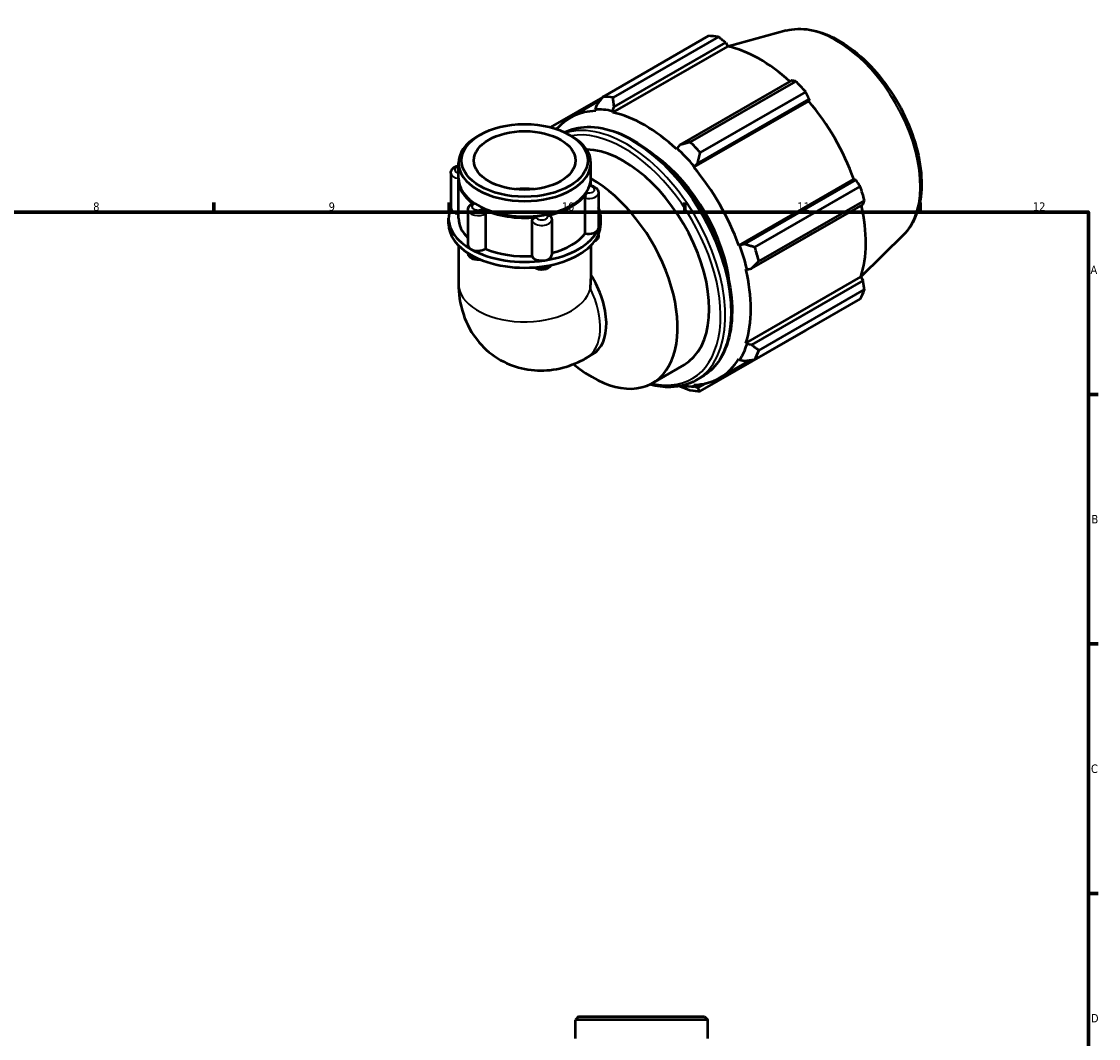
# Model space of a CAD drawing. Header units: millimetres. Extents: x 0 to 931, y 0 to 899.
# Tile 5 of 5: x 503 to 824, y 328 to 631. Entities that reach past the tile are written whole.
import ezdxf

# ---------------------------------------------------------------- set-up
doc = ezdxf.new("R2010")
doc.units = ezdxf.units.MM
for name, color, linetype, lineweight in [('Border (ISO)', 7, 'Continuous', 70), ('Visible (ISO)', 7, 'Continuous', 50), ('Visible Narrow (ISO)', 7, 'Continuous', 35)]:
    doc.layers.add(name, color=color, linetype=linetype, lineweight=lineweight)
doc.styles.add('Note Text (ISO)', font='tahoma.ttf')

# ---------------------------------------------------------------- blocks, each defined once
blk = doc.blocks.new('Borders Default Border')
at = {"layer": 'Border (ISO)'}
for p, q in [((560.67, 574), (560.67, 576.9)), ((630.75, 574), (630.75, 576.9)), ((700.83, 574), (700.83, 576.9)), ((770.92, 574), (770.92, 576.9)), ((821, 519.75), (823.9, 519.75)), ((821, 445.5), (823.9, 445.5)), ((821, 371.25), (823.9, 371.25))]:
    blk.add_line(p, q, dxfattribs=at)
at = {"layer": 'Border (ISO)', "flags": 128}
blk.add_lwpolyline([(20, 20), (20, 574), (821, 574), (821, 20), (20, 20)], dxfattribs=at)
at = {"layer": 'Border (ISO)', "color": 232, "true_color": 0xca0064, "char_height": 2.5, "attachment_point": 7, "style": 'Note Text (ISO)'}
for s, insert in [('8', (524.81, 574.34)), ('9', (594.88, 574.35)), ('10', (664.29, 574.35)), ('11', (734.37, 574.4)), ('12', (804.46, 574.4)), ('A', (821.59, 555.62)), ('B', (821.89, 481.37)), ('C', (821.73, 407.08)), ('D', (821.73, 332.88))]:
    blk.add_mtext(s, dxfattribs=dict(at, insert=insert))

msp = doc.modelspace()

# ---------------------------------------------------------------- linework, layer by layer
at = {"layer": 'Visible (ISO)'}
for p, q in [((676.54, 608.361), (707.938, 626.441)), ((710.901, 626.154), (679.503, 608.073)), ((731.065, 628.013), (713.739, 623.314)), ((679.468, 603.63), (713.673, 623.328)), ((679.84, 605.32), (713.036, 624.437)), ((713.036, 624.437), (713.673, 623.328)), ((732.632, 613.152), (699.436, 594.036)), ((702.489, 594.837), (733.886, 612.917)), ((736.849, 609.792), (705.452, 591.712)), ((676.439, 608.23), (660.861, 599.259)), ((666.683, 602.043), (675.648, 607.205)), ((674.593, 605.829), (674.228, 604.562)), ((703.535, 587.337), (737.74, 607.034)), ((704.684, 588.501), (737.88, 607.617)), ((737.88, 607.617), (737.74, 607.034)), ((674.228, 604.562), (674.384, 604.123)), ((679.366, 604.064), (679.84, 605.32)), ((679.468, 603.63), (679.366, 604.064)), ((639.892, 596.997), (639.247, 596.622)), ((662.476, 598.79), (663.043, 599.116)), ((666.553, 596.997), (667.198, 596.622)), ((698.553, 593.014), (698.451, 592.698)), ((699.436, 594.036), (698.553, 593.014)), ((633.533, 584.065), (633.533, 588.636)), ((672.912, 584.065), (672.912, 588.636)), ((703.535, 587.337), (703.691, 587.595)), ((703.691, 587.595), (704.684, 588.501)), ((631.251, 585.625), (631.251, 575.145)), ((633.533, 572.21), (633.533, 583.656)), ((672.912, 581.904), (672.912, 583.656)), ((716.958, 564.087), (751.164, 583.784)), ((751.736, 583.617), (718.54, 564.501)), ((751.164, 583.784), (751.736, 583.617)), ((721.705, 563.56), (753.102, 581.641)), ((671.264, 567.671), (671.264, 578.15)), ((675.194, 579.756), (675.194, 569.276)), ((754.329, 577.508), (722.932, 559.428)), ((636.347, 574.673), (636.347, 564.193)), ((639.601, 575.872), (639.247, 576.078)), ((666.843, 575.872), (667.198, 576.078)), ((720.714, 557.182), (753.91, 576.299)), ((630.58, 570.493), (630.58, 572.21)), ((641.539, 573.564), (641.539, 563.084)), ((655.416, 560.943), (655.416, 571.423)), ((661.272, 571.738), (661.272, 561.258)), ((675.865, 570.493), (675.865, 572.21)), ((675.194, 567.343), (675.194, 567.094)), ((766.014, 567.323), (753.282, 554.724)), ((717.259, 564.094), (716.958, 564.087)), ((718.54, 564.501), (717.259, 564.094)), ((633.533, 564.055), (633.533, 552.684)), ((672.912, 564.055), (672.912, 554.161)), ((719.064, 556.997), (719.388, 556.928)), ((719.064, 535.048), (753.27, 554.746)), ((719.388, 556.928), (720.714, 557.182)), ((753.27, 554.746), (753.91, 553.642)), ((753.91, 553.642), (720.714, 534.526)), ((753.102, 548.214), (721.705, 530.133)), ((722.932, 532.853), (754.329, 550.933)), ((705.452, 520.701), (736.849, 538.782)), ((719.388, 534.744), (719.064, 535.048)), ((720.714, 534.526), (719.388, 534.744)), ((671.615, 530.65), (673.433, 531.697)), ((711.236, 524.674), (720.412, 529.958)), ((716.958, 530.383), (717.259, 530.029)), ((717.259, 530.029), (718.54, 529.71)), ((691.251, 523.135), (700.655, 528.551)), ((703.691, 522.155), (703.535, 522.593)), ((704.237, 523.966), (705.957, 524.957)), ((707.055, 523.035), (704.684, 521.669)), ((699.387, 522.205), (699.436, 522.178)), ((704.684, 521.669), (703.691, 522.155)), ((669.213, 334.599), (668.304, 333.69)), ((668.304, 328.099), (668.304, 333.69)), ((707.682, 333.69), (668.304, 333.69)), ((669.213, 334.599), (706.774, 334.599)), ((706.774, 334.599), (707.682, 333.69)), ((707.682, 328.099), (707.682, 333.69))]:
    msp.add_line(p, q, dxfattribs=at)
for centre, major_axis, ratio, start_param, end_param in [((722.393, 582.611), (-23.954, 41.596), 0.5780931, 5.8451561, 5.9396837), ((723.165, 583.056), (22.277, -38.684), 0.5780931, 2.0696433, 2.6635608), ((722.393, 582.611), (23.954, -41.596), 0.5780931, 1.9181653, 2.0126929), ((690.996, 564.531), (-23.954, 41.596), 0.5780931, 5.8451561, 5.9396837), ((723.165, 583.056), (22.277, -38.684), 0.5780931, 1.2672974, 1.8781627), ((688.96, 563.358), (-22.277, 38.684), 0.5780931, 5.9796864, 6.4828808), ((688.96, 563.358), (-22.516, 39.1), 0.5780931, 5.8051535, 5.9796864), ((688.96, 563.358), (-22.277, 38.684), 0.5780931, 5.1942882, 5.8051535), ((653.222, 588.636), (-19.689, 0), 0.5758617, 5.5016397, 10.2063236), ((688.96, 563.358), (22.516, -39.1), 0.5780931, 1.8781627, 2.0526956), ((690.996, 564.531), (-23.954, 41.596), 0.5780931, 5.059758, 5.1542856), ((682.69, 559.748), (-17.965, 31.197), 0.5780931, 3.1415927, 5.9481858), ((688.96, 563.358), (17.965, -31.197), 0.5780931, 0.9110723, 2.2305204), ((688.96, 563.358), (-22.277, 38.684), 0.5780931, 4.4088901, 5.0197553), ((653.222, 583.656), (-19.689, 0), 0.5758617, 6.265158, 6.9785531), ((653.222, 584.065), (-19.689, 0), 0.5758617, 0, 3.1415927), ((673.285, 554.332), (17.965, -31.197), 0.5780931, 5.2810307, 8.6560229), ((653.222, 583.656), (19.689, 0), 0.5758617, 6.1114163, 6.3012126), ((653.222, 572.21), (-15.145, 0), 0.5758617, 4.5346069, 4.890171), ((722.393, 582.611), (23.954, -41.596), 0.5780931, 1.1327672, 1.2272947), ((653.222, 583.656), (19.689, 0), 0.5758617, 5.0642188, 5.9313555), ((653.222, 572.21), (-22.643, 0), 0.5758617, 6.0391476, 7.0685835), ((634.204, 575.145), (-2.953, 0), 0.5758617, 0, 1.3416347), ((653.222, 583.656), (19.189, 0), 0.5758617, 3.9231383, 5.5016397), ((653.222, 583.656), (-19.689, 0), 0.5758617, 0.8754286, 1.7425653), ((653.222, 572.21), (22.643, 0), 0.5758617, 6.0213859, 6.527223), ((723.165, 583.056), (22.277, -38.684), 0.5780931, 0.4818993, 1.0759774), ((653.222, 570.493), (-22.643, 0), 0.5758617, 0, 0.7853982), ((653.222, 572.21), (-19.689, 0), 0.5758617, 0, 0.5411696), ((653.222, 570.493), (22.643, 0), 0.5758617, 6.0213859, 6.2831853), ((653.222, 572.21), (22.643, 0), 0.5758617, 4.9741884, 6.0213859), ((653.222, 572.21), (19.689, 0), 0.5758617, 5.1335486, 5.8712449), ((672.241, 569.276), (2.953, 0), 0.5758617, 4.3755191, 6.0213859), ((672.241, 569.276), (2.953, 0), 0.5758617, 6.0213859, 6.2831853), ((639.3, 564.193), (-2.953, 0), 0.5758617, 0, 0.7853982), ((653.222, 570.493), (22.643, 0), 0.5758617, 4.9741884, 6.0213859), ((688.96, 563.358), (22.516, -39.1), 0.5780931, 1.0927645, 1.2672974), ((639.3, 564.193), (-2.953, 0), 0.5758617, 0.7853982, 2.431265), ((653.222, 572.21), (22.643, 0), 0.5758617, 3.9269908, 4.9741884), ((653.222, 570.493), (22.643, 0), 0.5758617, 3.9269908, 4.9741884), ((653.222, 572.21), (19.689, 0), 0.5758617, 4.0771318, 4.8240474), ((658.318, 561.258), (-2.953, 0), 0.5758617, 0.1867289, 1.8325957), ((658.318, 561.258), (2.953, 0), 0.5758617, 4.9741884, 6.2831853), ((690.996, 564.531), (-23.954, 41.596), 0.5780931, 4.2743598, 4.3688874), ((663.608, 548.759), (9.826, -17.062), 0.5780931, 0, 1.6262413), ((688.96, 563.358), (-22.277, 38.684), 0.5780931, 3.6234919, 4.2343571), ((653.222, 542.779), (-13.936, -24.106), 0.5769785, 2.234637, 2.3571613), ((722.393, 582.611), (23.954, -41.596), 0.5780931, 0.347369, 0.4418966), ((688.96, 563.358), (22.516, -39.1), 0.5780931, 0.3073663, 0.4818993), ((690.996, 564.531), (23.954, -41.596), 0.5780931, 0.347369, 0.4418966), ((688.96, 563.358), (22.277, -38.684), 0.5780931, 5.9796864, 6.5905516), ((688.96, 563.358), (22.516, -39.1), 0.5780931, 5.8586777, 5.9796864), ((690.996, 564.531), (23.954, -41.596), 0.5780931, 5.8451561, 5.9396837)]:
    msp.add_ellipse(centre, major_axis=major_axis, ratio=ratio, start_param=start_param, end_param=end_param, dxfattribs=at)
for major_axis in [(18.78, 0), (15.146, 0)]:
    msp.add_ellipse((653.222, 589.379), major_axis=major_axis, ratio=0.5758617, dxfattribs=at)
for points, knots in [([(731.065, 628.013), (733.26, 628.608), (735.631, 628.684), (740.707, 627.86), (743.428, 626.867), (748.901, 623.876), (751.651, 621.835), (756.832, 616.957), (759.262, 614.121), (763.572, 607.951), (765.453, 604.62), (768.494, 597.777), (769.653, 594.266), (771.125, 587.381), (771.434, 584.009), (771.119, 577.727), (770.495, 574.814), (768.531, 570.384), (767.405, 568.7), (766.014, 567.323)], [5.6508865, 5.6508865, 5.6508865, 5.6508865, 5.9396218, 5.9396218, 6.2578392, 6.2578392, 6.5894607, 6.5894607, 6.9204191, 6.9204191, 7.2497497, 7.2497497, 7.579163, 7.579163, 7.9102965, 7.9102965, 8.2416217, 8.2416217, 8.4901479, 8.4901479, 8.4901479, 8.4901479]), ([(665.082, 597.765), (667.12, 598.775), (669.409, 599.313), (674.682, 599.434), (677.718, 598.843), (683.974, 596.429), (687.198, 594.573), (693.465, 589.792), (696.505, 586.865), (702.094, 580.247), (704.641, 576.559), (708.993, 568.792), (710.798, 564.714), (713.486, 556.567), (714.368, 552.5), (715.109, 544.775), (714.966, 541.118), (713.642, 534.594), (712.463, 531.723), (709.473, 527.545), (707.838, 526.04), (705.957, 524.957)], [5.5357636, 5.5357636, 5.5357636, 5.5357636, 5.8053238, 5.8053238, 6.1203645, 6.1203645, 6.4436081, 6.4436081, 6.7675509, 6.7675509, 7.090816, 7.090816, 7.4138176, 7.4138176, 7.7371549, 7.7371549, 8.0611622, 8.0611622, 8.3839379, 8.3839379, 8.6413135, 8.6413135, 8.6413135, 8.6413135]), ([(631.251, 585.625), (631.251, 585.833), (631.289, 586.041), (631.43, 586.435), (631.537, 586.618), (631.814, 586.971), (631.993, 587.128), (632.427, 587.425), (632.691, 587.547), (633.151, 587.696), (633.341, 587.742), (633.533, 587.773)], [3.9269908, 3.9269908, 3.9269908, 3.9269908, 4.130731, 4.130731, 4.3518433, 4.3518433, 4.6269323, 4.6269323, 4.9831898, 4.9831898, 5.2226857, 5.2226857, 5.2226857, 5.2226857]), ([(672.622, 581.718), (672.646, 581.799), (672.669, 581.858), (672.703, 581.919), (672.716, 581.931), (672.728, 581.929)], [0.372411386, 0.372411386, 0.372411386, 0.372411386, 0.41523227, 0.41523227, 0.446364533, 0.446364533, 0.446364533, 0.446364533]), ([(672.728, 581.929), (672.95, 581.903), (673.17, 581.86), (673.597, 581.734), (673.804, 581.652), (674.201, 581.44), (674.39, 581.31), (674.735, 580.985), (674.892, 580.787), (675.107, 580.348), (675.173, 580.116), (675.193, 579.836), (675.194, 579.796), (675.194, 579.756)], [5.6970392, 5.6970392, 5.6970392, 5.6970392, 5.971348, 5.971348, 6.2456569, 6.2456569, 6.5199657, 6.5199657, 6.7942746, 6.7942746, 7.0291661, 7.0291661, 7.0685835, 7.0685835, 7.0685835, 7.0685835]), ([(671.264, 578.15), (671.264, 578.271), (671.276, 578.406), (671.32, 578.694), (671.353, 578.845), (671.435, 579.14), (671.483, 579.281), (671.586, 579.534), (671.641, 579.643), (671.698, 579.736), (671.702, 579.743), (671.705, 579.749)], [0.18630901, 0.18630901, 0.18630901, 0.18630901, 0.23071731, 0.23071731, 0.27681839, 0.27681839, 0.32302976, 0.32302976, 0.36925277, 0.36925277, 0.37261743, 0.37261743, 0.37261743, 0.37261743]), ([(636.347, 574.673), (636.347, 574.847), (636.373, 575.021), (636.47, 575.346), (636.54, 575.497), (636.707, 575.768), (636.803, 575.888), (637.011, 576.102), (637.122, 576.195), (637.354, 576.36), (637.475, 576.432), (637.599, 576.495)], [3.92699082, 3.92699082, 3.92699082, 3.92699082, 4.09718182, 4.09718182, 4.26737282, 4.26737282, 4.43756381, 4.43756381, 4.60775481, 4.60775481, 4.77794581, 4.77794581, 4.77794581, 4.77794581]), ([(637.599, 576.495), (637.658, 576.524), (637.726, 576.534), (637.889, 576.511), (637.985, 576.471), (638.09, 576.402), (638.098, 576.397), (638.105, 576.392)], [0.28329373, 0.28329373, 0.28329373, 0.28329373, 0.323029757, 0.323029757, 0.369252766, 0.369252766, 0.372617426, 0.372617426, 0.372617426, 0.372617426]), ([(640.608, 574.95), (640.718, 574.898), (640.827, 574.825), (641.044, 574.64), (641.149, 574.526), (641.328, 574.275), (641.401, 574.141), (641.504, 573.868), (641.533, 573.732), (641.539, 573.591), (641.539, 573.577), (641.539, 573.564)], [0.37241139, 0.37241139, 0.37241139, 0.37241139, 0.41523227, 0.41523227, 0.46145737, 0.46145737, 0.50766553, 0.50766553, 0.55376383, 0.55376383, 0.5587216, 0.5587216, 0.5587216, 0.5587216]), ([(655.416, 571.423), (655.416, 571.543), (655.444, 571.665), (655.554, 571.902), (655.637, 572.014), (655.848, 572.212), (655.974, 572.295), (656.253, 572.42), (656.403, 572.462), (656.566, 572.482), (656.577, 572.483), (656.588, 572.485)], [0.18630901, 0.18630901, 0.18630901, 0.18630901, 0.23071731, 0.23071731, 0.27681839, 0.27681839, 0.32302976, 0.32302976, 0.36925277, 0.36925277, 0.37261743, 0.37261743, 0.37261743, 0.37261743]), ([(660.008, 573.012), (660.141, 573.041), (660.274, 573.048), (660.532, 573.021), (660.655, 572.983), (660.862, 572.862), (660.945, 572.781), (661.004, 572.683)], [0.37241139, 0.37241139, 0.37241139, 0.37241139, 0.41523227, 0.41523227, 0.46145737, 0.46145737, 0.50709262, 0.50709262, 0.50709262, 0.50709262]), ([(661.004, 572.683), (661.036, 572.629), (661.067, 572.573), (661.122, 572.457), (661.147, 572.397), (661.191, 572.272), (661.21, 572.208), (661.24, 572.077), (661.252, 572.01), (661.268, 571.875), (661.272, 571.807), (661.272, 571.738)], [0.45133817, 0.45133817, 0.45133817, 0.45133817, 0.51815017, 0.51815017, 0.58496217, 0.58496217, 0.65177417, 0.65177417, 0.71858616, 0.71858616, 0.78539816, 0.78539816, 0.78539816, 0.78539816]), ([(675.194, 567.094), (675.194, 566.885), (675.156, 566.678), (675.014, 566.283), (674.908, 566.101), (674.631, 565.748), (674.452, 565.591), (674.174, 565.401), (674.082, 565.346), (673.989, 565.297)], [0.78539816, 0.78539816, 0.78539816, 0.78539816, 0.98913831, 0.98913831, 1.21025062, 1.21025062, 1.48533961, 1.48533961, 1.61456518, 1.61456518, 1.61456518, 1.61456518]), ([(640.069, 559.88), (639.895, 559.848), (639.719, 559.826), (639.225, 559.798), (638.906, 559.815), (638.28, 559.923), (637.975, 560.013), (637.401, 560.28), (637.13, 560.457), (636.713, 560.891), (636.553, 561.127), (636.409, 561.527), (636.377, 561.658), (636.36, 561.791)], [2.0403886, 2.0403886, 2.0403886, 2.0403886, 2.2575447, 2.2575447, 2.6458325, 2.6458325, 3.0367639, 3.0367639, 3.4230192, 3.4230192, 3.7228307, 3.7228307, 3.8551008, 3.8551008, 3.8551008, 3.8551008]), ([(661.077, 558.264), (661.015, 558.141), (660.942, 558.028), (660.708, 557.731), (660.53, 557.574), (660.095, 557.277), (659.831, 557.155), (659.253, 556.966), (658.936, 556.908), (658.299, 556.863), (657.979, 556.876), (657.353, 556.975), (657.046, 557.06), (656.538, 557.286), (656.329, 557.407), (656.136, 557.563)], [1.0664745, 1.0664745, 1.0664745, 1.0664745, 1.2102506, 1.2102506, 1.4853396, 1.4853396, 1.8415971, 1.8415971, 2.2347579, 2.2347579, 2.6232489, 2.6232489, 3.0137903, 3.0137903, 3.3061394, 3.3061394, 3.3061394, 3.3061394]), ([(633.533, 552.684), (633.533, 549.864), (633.895, 546.825), (635.904, 540.831), (637.404, 537.905), (641.409, 533.22), (643.589, 531.378), (648.303, 528.701), (650.776, 527.807), (655.807, 526.812), (658.345, 526.759), (663.478, 527.308), (665.978, 528.034), (669.411, 529.464), (670.548, 530.035), (671.615, 530.65)], [3.1415927, 3.1415927, 3.1415927, 3.1415927, 3.4557519, 3.4557519, 3.7265194, 3.7265194, 3.9322993, 3.9322993, 4.1225797, 4.1225797, 4.3270612, 4.3270612, 4.5754459, 4.5754459, 4.712389, 4.712389, 4.712389, 4.712389]), ([(704.237, 523.966), (702.004, 522.681), (699.431, 521.995), (694.692, 521.887), (692.615, 522.159), (690.493, 522.734)], [2.3581282, 2.3581282, 2.3581282, 2.3581282, 2.66373117, 2.66373117, 2.88348411, 2.88348411, 2.88348411, 2.88348411])]:
    msp.add_open_spline(points, degree=3, knots=knots, dxfattribs=at)
for points, weights in [([(713.036, 624.437), (711.995, 625.28), (710.901, 626.154)], [1.00196562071, 1.0013911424, 1]), ([(733.886, 612.917), (733.251, 613.04), (732.632, 613.152)], [1, 1.0013911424, 1.00196562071]), ([(737.88, 607.617), (737.379, 608.685), (736.849, 609.792)], [1.00196562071, 1.0013911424, 1]), ([(676.54, 608.361), (675.533, 607.061), (674.593, 605.829)], [1.01689737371, 1.0119767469, 1.00625782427]), ([(679.84, 605.32), (679.662, 606.661), (679.503, 608.073)], [1.00625782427, 1.0119767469, 1.01689737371]), ([(702.489, 594.837), (700.918, 594.421), (699.436, 594.036)], [1.01689737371, 1.0119767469, 1.00625782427]), ([(704.684, 588.501), (705.047, 590.066), (705.452, 591.712)], [1.00625782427, 1.0119767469, 1.01689737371]), ([(753.102, 581.641), (752.41, 582.652), (751.736, 583.617)], [1, 1.0013911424, 1.00196562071]), ([(753.91, 576.299), (754.12, 576.894), (754.329, 577.508)], [1.00196562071, 1.0013911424, 1]), ([(721.705, 563.56), (720.077, 564.033), (718.54, 564.501)], [1.01689737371, 1.0119767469, 1.00625782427]), ([(720.714, 557.182), (721.787, 558.275), (722.932, 559.428)], [1.00625782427, 1.0119767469, 1.01689737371]), ([(754.329, 550.933), (754.12, 552.318), (753.91, 553.642)], [1, 1.0013911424, 1.00196562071]), ([(736.849, 538.782), (736.876, 538.834), (736.902, 538.885)], [1, 1.00007011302, 1.00013815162]), ([(722.932, 532.853), (721.787, 533.699), (720.714, 534.526)], [1.01689737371, 1.0119767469, 1.00625782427]), ([(718.54, 529.71), (720.077, 529.91), (721.705, 530.133)], [1.00625782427, 1.0119767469, 1.01689737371]), ([(699.436, 522.178), (700.918, 521.588), (702.489, 520.989)], [1.00625782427, 1.0119767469, 1.01689737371]), ([(705.452, 520.701), (705.047, 521.187), (704.684, 521.669)], [1.01689737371, 1.0119767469, 1.00625782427])]:
    msp.add_rational_spline(points, weights, degree=2, dxfattribs=at)
at = {"layer": 'Visible Narrow (ISO)'}
for centre, major_axis, ratio, start_param, end_param in [((745.867, 596.129), (-17.676, 30.695), 0.5780931, 3.2927583, 6.1320197), ((685.118, 561.146), (-20.84, 36.189), 0.5780931, 3.1415927, 6.2453844), ((683.397, 560.155), (20.84, -36.189), 0.5780931, 0, 3.0121322), ((682.69, 559.748), (-20.341, 35.322), 0.5780931, 2.653392, 6.0752894), ((634.204, 586.591), (-1.772, 0), 0.5758617, 5.1006743, 7.4656963), ((634.204, 585.625), (-2.953, 0), 0.5758617, 0, 1.3418821), ((672.241, 580.721), (1.772, 0), 0.5758617, 4.4055744, 7.6371974), ((672.241, 579.756), (2.953, 0), 0.5758617, 4.3755191, 6.2831853), ((639.3, 574.673), (-2.953, 0), 0.5758617, 0, 2.431265), ((639.3, 575.639), (-1.772, 0), 0.5758617, 5.4527719, 8.684395), ((658.318, 571.738), (-2.953, 0), 0.5758617, 0.1867289, 3.1415927), ((658.318, 572.704), (1.772, 0), 0.5758617, 3.3583768, 6.5899999), ((672.241, 567.094), (2.953, 0), 0.5758617, 5.5626042, 6.2831853), ((639.3, 562.011), (-2.953, 0), 0.5758617, 0.1346063, 1.492528), ((658.318, 559.077), (-2.953, 0), 0.5758617, 1.0304921, 2.614284), ((653.222, 552.684), (19.689, 0), 0.5758617, 3.1415927, 6.160661), ((661.79, 547.712), (9.826, -17.062), 0.5780931, 0, 1.4502057)]:
    msp.add_ellipse(centre, major_axis=major_axis, ratio=ratio, start_param=start_param, end_param=end_param, dxfattribs=at)

# ---------------------------------------------------------------- block references
msp.add_blockref('Borders Default Border', (0, 0))

doc.saveas('drawing.dxf')
